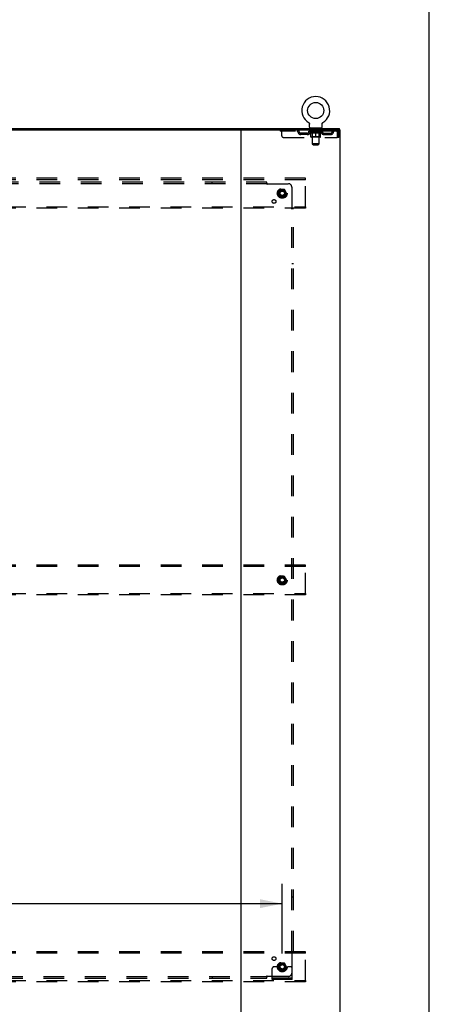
# Model space of a CAD drawing. Header units: inches. Extents: x 0 to 283, y 0 to 183.
# Tile 81 of 81: x 252 to 283, y 62 to 136. Entities that reach past the tile are written whole.
import ezdxf

# ---------------------------------------------------------------- set-up
doc = ezdxf.new("R2010")
doc.units = ezdxf.units.IN
doc.header["$LTSCALE"] = 15.583333
doc.header["$MEASUREMENT"] = 0
doc.linetypes.add('DOT', pattern=[0.2, 0.1, -0.1])
doc.linetypes.add('HIDDEN', pattern=[0.2, 0.1, -0.1])
doc.layers.get('0').update_dxf_attribs({"linetype": 'CONTINUOUS'})
for name, color, linetype in [('DEFAULT_2', 8, 'HIDDEN'), ('DIMENSIONS', 7, 'CONTINUOUS'), ('SUBPANEL', 7, 'CONTINUOUS')]:
    doc.layers.add(name, color=color, linetype=linetype)
doc.styles.get("Standard").update_dxf_attribs({"font": 'arial.ttf'})
doc.dimstyles.new('DIMSTYLE_1', dxfattribs={"dimtxt": 1.25, "dimasz": 1.666667, "dimexe": 0.09, "dimexo": 0.07, "dimgap": 0.0375, "dimtad": 0, "dimtih": 1, "dimtoh": 1, "dimzin": 4, "dimdsep": 46, "dimtxsty": 'Standard', "dimblk": '_FILLED', "dimblk1": '_FILLED', "dimblk2": '_FILLED', "dimcen": 0.09, "dimadec": 3, "dimazin": 1, "dimtfac": 1, "dimtdec": 3, "dimtofl": 0, "dimtmove": 0, "dimatfit": 3, "dimldrblk": '_FILLED', "dimfxl": 0, "dimtolj": 1, "dimtzin": 4, "dimarcsym": 0})

# ---------------------------------------------------------------- blocks, each defined once
blk = doc.blocks.new('_FILLED')
at = {"color": 0, "linetype": 'ByBlock'}
blk.add_solid([(0, 0), (-1, 0.2), (-1, -0.2)], dxfattribs=at)
blk = doc.blocks.new('*D5')
at = {"layer": 'DIMENSIONS', "color": 2, "linetype": 'Continuous'}
for p, q in [((203.255, 65.633), (203.255, 70.887)), ((272.255, 65.633), (272.255, 70.887)), ((203.255, 69.387), (229.875, 69.387)), ((272.255, 69.387), (235.493, 69.387))]:
    blk.add_line(p, q, dxfattribs=at)
at = {"layer": 'DIMENSIONS', "color": 2, "linetype": 'Continuous', "xscale": 1.6666666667, "yscale": 1.6666666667, "zscale": 1.6666666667, "rotation": 180}
blk.add_blockref('_FILLED', (203.255, 69.387), dxfattribs=at)
at = {"layer": 'DIMENSIONS', "color": 2, "linetype": 'Continuous', "xscale": 1.6666666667, "yscale": 1.6666666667, "zscale": 1.6666666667}
blk.add_blockref('_FILLED', (272.255, 69.387), dxfattribs=at)
at = {"layer": 'DIMENSIONS', "color": 2, "linetype": 'Continuous', "insert": (232.684, 70.012), "char_height": 1.25, "width": 4.36803, "attachment_point": 2, "line_spacing_factor": 0.9}
blk.add_mtext('69.00', dxfattribs=at)

msp = doc.modelspace()

# ---------------------------------------------------------------- linework, layer by layer
at = {"color": 7, "linetype": 'Continuous'}
for p, q in [((283.333, 0), (283.333, 183.333)), ((206.34, 127.652), (269.17, 127.652)), ((274.239, 128.203), (274.239, 128.203)), ((274.239, 128.203), (274.242, 128.201)), ((274.242, 128.201), (274.245, 128.199)), ((274.245, 128.199), (274.247, 128.198)), ((274.247, 128.198), (274.25, 128.196)), ((274.25, 128.196), (274.254, 128.193)), ((274.253, 128.193), (274.257, 128.19)), ((274.257, 128.19), (274.26, 128.187)), ((274.26, 128.188), (274.263, 128.184)), ((274.263, 128.185), (274.266, 128.181)), ((274.266, 128.181), (274.269, 128.178)), ((274.269, 128.178), (274.272, 128.175)), ((274.272, 128.175), (274.275, 128.172)), ((274.275, 128.172), (274.277, 128.168)), ((274.277, 128.168), (274.28, 128.164)), ((274.28, 128.164), (274.282, 128.161)), ((274.282, 128.161), (274.284, 128.157)), ((274.284, 128.157), (274.286, 128.153)), ((274.286, 128.153), (274.288, 128.149)), ((274.288, 128.149), (274.29, 128.145)), ((274.29, 128.145), (274.292, 128.141)), ((274.292, 128.141), (274.293, 128.137)), ((274.293, 128.137), (274.295, 128.133)), ((274.3, 128.103), (274.301, 128.099)), ((274.301, 128.099), (274.301, 128.095)), ((274.301, 127.846), (274.301, 128.095)), ((275.213, 127.786), (274.338, 127.786)), ((274.338, 127.786), (274.338, 127.756)), ((275.213, 127.786), (275.213, 127.756)), ((275.251, 127.846), (275.251, 128.095)), ((275.255, 128.129), (275.256, 128.133)), ((275.256, 128.133), (275.258, 128.137)), ((275.258, 128.137), (275.259, 128.141)), ((275.259, 128.141), (275.261, 128.145)), ((275.261, 128.145), (275.263, 128.149)), ((275.263, 128.149), (275.265, 128.153)), ((275.265, 128.153), (275.267, 128.157)), ((275.267, 128.157), (275.269, 128.161)), ((275.269, 128.161), (275.271, 128.164)), ((275.271, 128.164), (275.274, 128.168)), ((275.274, 128.168), (275.276, 128.172)), ((275.276, 128.172), (275.279, 128.175)), ((275.279, 128.175), (275.282, 128.178)), ((275.282, 128.178), (275.285, 128.181)), ((275.285, 128.181), (275.288, 128.185)), ((275.288, 128.184), (275.291, 128.188)), ((275.291, 128.187), (275.294, 128.19)), ((275.294, 128.19), (275.298, 128.193)), ((275.298, 128.193), (275.301, 128.196)), ((275.301, 128.196), (275.305, 128.198)), ((275.305, 128.198), (275.306, 128.199)), ((275.305, 128.198), (275.306, 128.199)), ((275.306, 128.199), (275.309, 128.201)), ((275.309, 128.201), (275.312, 128.203)), ((275.312, 128.203), (275.312, 128.203)), ((276.573, 127.652), (276.54, 127.652)), ((276.578, 127.652), (276.578, 127.756))]:
    msp.add_line(p, q, dxfattribs=at)
at = {"color": 3, "linetype": 'Continuous'}
for p, q in [((198.932, 127.756), (276.578, 127.756)), ((269.13, 127.612), (269.13, 59.9)), ((269.17, 127.652), (276.54, 127.652)), ((276.573, 127.652), (276.63, 127.652)), ((276.63, 59.86), (276.63, 127.652))]:
    msp.add_line(p, q, dxfattribs=at)
at = {"color": 7, "linetype": 'Continuous'}
for points in [[(274.295, 128.133), (274.296, 128.129), (274.297, 128.125), (274.298, 128.121), (274.299, 128.116), (274.299, 128.112), (274.3, 128.108), (274.3, 128.103), (274.301, 128.099)], [(275.251, 128.095), (275.251, 128.099), (275.251, 128.103), (275.251, 128.108), (275.252, 128.112), (275.252, 128.116), (275.253, 128.121), (275.254, 128.125), (275.255, 128.129)], [(275.251, 128.099), (275.251, 128.103), (275.251, 128.108), (275.252, 128.112), (275.252, 128.116)]]:
    msp.add_lwpolyline(points, dxfattribs=at)
msp.add_circle((274.776, 129.11), 0.609, dxfattribs=at)
for centre, radius, start, end in [((274.776, 129.11), 1.054, 300.39933, 239.60067), ((269.09, 127.612), 0.04, 0, 90), ((274.361, 127.846), 0.06, 180, 270), ((275.191, 127.846), 0.06, 270, 360)]:
    msp.add_arc(centre, radius, start, end, dxfattribs=at)
at = {"color": 3, "linetype": 'Continuous'}
msp.add_arc((269.17, 127.612), 0.04, 90, 180, dxfattribs=at)
at = {"layer": 'DEFAULT_2', "color": 8, "linetype": 'HIDDEN'}
for p, q in [((272.088, 127.652), (272.088, 127.548)), ((276.359, 127.548), (272.088, 127.548)), ((272.213, 127.215), (272.213, 127.652)), ((273.188, 127.652), (273.188, 127.548)), ((274.245, 128.199), (274.247, 128.198)), ((274.269, 127.511), (274.269, 127.548)), ((274.277, 127.543), (274.277, 127.548)), ((274.284, 127.54), (274.284, 127.543)), ((274.284, 127.54), (275.267, 127.54)), ((274.291, 127.54), (274.291, 127.543)), ((274.292, 127.54), (274.292, 127.543)), ((274.3, 127.543), (274.3, 127.548)), ((274.313, 127.54), (274.313, 127.543)), ((274.314, 127.54), (274.314, 127.543)), ((274.337, 127.543), (274.337, 127.548)), ((274.338, 127.548), (274.338, 127.652)), ((274.349, 127.54), (274.349, 127.543)), ((274.351, 127.54), (274.351, 127.543)), ((274.514, 127.543), (274.353, 127.543)), ((274.388, 127.543), (274.388, 127.548)), ((274.389, 127.54), (274.389, 127.543)), ((274.39, 127.54), (274.39, 127.543)), ((274.392, 127.54), (274.392, 127.543)), ((274.398, 127.54), (274.398, 127.543)), ((274.398, 127.54), (274.398, 127.543)), ((274.4, 127.54), (274.4, 127.543)), ((274.403, 127.54), (274.403, 127.544)), ((274.407, 127.54), (274.407, 127.543)), ((274.418, 127.54), (274.418, 127.543)), ((274.431, 127.786), (274.431, 127.756)), ((274.432, 127.54), (274.432, 127.543)), ((274.433, 127.54), (274.433, 127.545)), ((274.449, 127.54), (274.449, 127.543)), ((274.45, 127.543), (274.45, 127.548)), ((274.458, 127.54), (274.458, 127.543)), ((274.461, 127.54), (274.461, 127.543)), ((274.466, 127.696), (274.466, 127.776)), ((274.469, 127.54), (274.469, 127.543)), ((274.535, 127.686), (274.476, 127.686)), ((274.478, 127.54), (274.478, 127.546)), ((274.49, 127.54), (274.49, 127.543)), ((274.493, 127.54), (274.493, 127.543)), ((274.514, 127.54), (274.514, 127.543)), ((274.568, 127.543), (274.518, 127.543)), ((274.523, 127.543), (274.523, 127.548)), ((274.527, 126.596), (274.527, 127.676)), ((274.528, 127.54), (274.528, 127.543)), ((274.532, 127.54), (274.532, 127.543)), ((274.536, 127.54), (274.536, 127.547)), ((274.54, 127.54), (274.54, 127.543)), ((274.549, 127.54), (274.549, 127.543)), ((274.568, 127.54), (274.568, 127.543)), ((274.628, 127.543), (274.58, 127.543)), ((274.597, 127.54), (274.597, 127.543)), ((274.602, 127.543), (274.602, 127.548)), ((274.605, 127.54), (274.605, 127.543)), ((274.607, 127.54), (274.607, 127.548)), ((274.609, 127.54), (274.609, 127.543)), ((274.615, 127.54), (274.615, 127.543)), ((274.628, 127.54), (274.628, 127.543)), ((274.692, 127.543), (274.648, 127.543)), ((274.659, 127.54), (274.659, 127.543)), ((274.684, 127.543), (274.746, 127.546)), ((274.688, 127.543), (274.688, 127.548)), ((274.688, 127.543), (274.688, 127.548)), ((274.688, 127.548), (274.688, 127.548)), ((274.688, 127.54), (274.688, 127.543)), ((274.691, 127.54), (274.691, 127.543)), ((274.692, 127.54), (274.692, 127.543)), ((274.692, 127.54), (274.692, 127.543)), ((274.72, 127.543), (274.772, 127.543)), ((274.725, 127.54), (274.725, 127.543)), ((274.729, 127.543), (274.729, 127.545)), ((274.746, 127.543), (274.746, 127.546)), ((274.759, 127.54), (274.759, 127.543)), ((274.774, 127.543), (274.773, 127.543)), ((274.773, 127.54), (274.773, 127.543)), ((274.774, 127.54), (274.774, 127.543)), ((274.776, 127.548), (274.867, 127.543)), ((274.776, 127.543), (274.776, 127.548)), ((274.778, 127.54), (274.778, 127.543)), ((274.778, 127.54), (274.778, 127.543)), ((274.778, 127.543), (274.778, 127.543)), ((274.792, 127.543), (274.831, 127.543)), ((274.792, 127.54), (274.792, 127.543)), ((274.826, 127.54), (274.826, 127.543)), ((274.859, 127.543), (274.903, 127.543)), ((274.859, 127.54), (274.859, 127.543)), ((274.859, 127.54), (274.859, 127.543)), ((274.86, 127.54), (274.86, 127.543)), ((274.863, 127.548), (274.864, 127.548)), ((274.863, 127.543), (274.863, 127.548)), ((274.863, 127.54), (274.863, 127.543)), ((274.864, 127.543), (274.864, 127.548)), ((274.892, 127.54), (274.892, 127.543)), ((274.924, 127.543), (274.971, 127.543)), ((274.924, 127.54), (274.924, 127.543)), ((274.936, 127.54), (274.936, 127.543)), ((274.942, 127.54), (274.942, 127.543)), ((274.944, 127.54), (274.944, 127.548)), ((274.946, 127.54), (274.946, 127.543)), ((274.949, 127.543), (274.949, 127.548)), ((274.955, 127.54), (274.955, 127.543)), ((274.983, 127.543), (275.033, 127.543)), ((274.983, 127.54), (274.983, 127.543)), ((275.003, 127.54), (275.003, 127.543)), ((275.011, 127.54), (275.011, 127.543)), ((275.015, 127.54), (275.015, 127.547)), ((275.076, 127.686), (275.017, 127.686)), ((275.02, 127.54), (275.02, 127.543)), ((275.023, 127.54), (275.023, 127.543)), ((275.025, 126.596), (275.025, 127.676)), ((275.029, 127.543), (275.029, 127.548)), ((275.037, 127.543), (275.198, 127.543)), ((275.037, 127.54), (275.037, 127.543)), ((275.059, 127.54), (275.059, 127.543)), ((275.061, 127.54), (275.061, 127.543)), ((275.074, 127.54), (275.074, 127.546)), ((275.083, 127.54), (275.083, 127.543)), ((275.086, 127.696), (275.086, 127.776)), ((275.09, 127.54), (275.09, 127.543)), ((275.093, 127.54), (275.093, 127.543)), ((275.101, 127.543), (275.101, 127.548)), ((275.102, 127.54), (275.102, 127.543)), ((275.118, 127.54), (275.118, 127.545)), ((275.119, 127.54), (275.119, 127.543)), ((275.121, 127.786), (275.121, 127.756)), ((275.133, 127.54), (275.133, 127.543)), ((275.145, 127.54), (275.145, 127.543)), ((275.148, 127.54), (275.148, 127.544)), ((275.151, 127.54), (275.151, 127.543)), ((275.154, 127.54), (275.154, 127.543)), ((275.154, 127.54), (275.154, 127.543)), ((275.159, 127.54), (275.159, 127.543)), ((275.162, 127.54), (275.162, 127.543)), ((275.162, 127.54), (275.162, 127.543)), ((275.163, 127.543), (275.163, 127.548)), ((275.2, 127.54), (275.2, 127.543)), ((275.202, 127.54), (275.202, 127.543)), ((275.213, 127.548), (275.213, 127.652)), ((275.214, 127.543), (275.214, 127.548)), ((275.237, 127.54), (275.237, 127.543)), ((275.238, 127.54), (275.238, 127.543)), ((275.251, 127.543), (275.251, 127.548)), ((275.259, 127.54), (275.259, 127.543)), ((275.26, 127.54), (275.26, 127.543)), ((275.267, 127.54), (275.267, 127.543)), ((275.274, 127.543), (275.274, 127.548)), ((275.282, 127.511), (275.282, 127.548)), ((275.312, 128.203), (275.312, 128.203)), ((276.359, 127.652), (276.359, 127.548)), ((272.338, 127.09), (276.392, 127.09)), ((274.144, 127.401), (273.661, 127.401)), ((273.661, 127.297), (273.661, 127.401)), ((274.144, 127.297), (273.661, 127.297)), ((273.911, 127.297), (273.911, 127.401)), ((275.282, 127.511), (274.269, 127.511)), ((274.397, 127.422), (274.269, 127.511)), ((274.397, 127.422), (274.405, 127.422)), ((274.405, 127.132), (274.405, 127.456)), ((275.116, 127.102), (274.435, 127.102)), ((274.526, 127.134), (274.494, 127.102)), ((274.519, 127.422), (274.663, 127.422)), ((274.526, 127.134), (274.526, 127.508)), ((275.026, 127.134), (274.526, 127.134)), ((274.776, 127.102), (274.776, 127.457)), ((274.889, 127.422), (275.032, 127.422)), ((275.026, 127.134), (275.026, 127.508)), ((275.026, 127.134), (275.057, 127.102)), ((275.146, 127.132), (275.146, 127.456)), ((275.146, 127.422), (275.154, 127.422)), ((275.154, 127.422), (275.282, 127.511)), ((275.407, 127.401), (275.89, 127.401)), ((275.407, 127.297), (275.89, 127.297)), ((275.64, 127.297), (275.64, 127.401)), ((275.89, 127.297), (275.89, 127.401)), ((276.387, 127.499), (276.392, 127.485)), ((276.392, 127.485), (276.392, 127.09)), ((276.526, 127.485), (276.422, 127.485)), ((276.422, 127.09), (276.422, 127.485)), ((276.526, 127.09), (276.422, 127.09)), ((276.526, 127.09), (276.526, 127.485)), ((275.025, 126.596), (274.527, 126.596)), ((274.587, 126.536), (274.527, 126.596)), ((274.587, 126.536), (274.965, 126.536)), ((274.965, 126.536), (275.025, 126.596)), ((274.005, 124.006), (201.505, 124.006)), ((274.005, 123.902), (201.505, 123.902)), ((274.005, 123.902), (274.005, 124.006)), ((274.005, 121.86), (274.005, 123.902)), ((272.092, 123.154), (271.937, 122.886)), ((272.409, 123.159), (272.1, 123.159)), ((272.572, 122.886), (272.418, 123.154)), ((271.937, 122.876), (272.092, 122.609)), ((272.409, 122.604), (272.1, 122.604)), ((272.418, 122.609), (272.572, 122.876)), ((201.505, 121.86), (274.005, 121.86)), ((274.005, 121.756), (201.505, 121.756)), ((274.005, 121.86), (274.005, 121.756)), ((274.005, 94.881), (201.505, 94.881)), ((274.005, 94.777), (201.505, 94.777)), ((274.005, 94.777), (274.005, 94.881)), ((274.005, 92.735), (274.005, 94.777)), ((272.092, 94.029), (271.937, 93.761)), ((271.937, 93.751), (272.092, 93.484)), ((272.409, 94.034), (272.1, 94.034)), ((272.409, 93.479), (272.1, 93.479)), ((272.572, 93.761), (272.418, 94.029)), ((272.418, 93.484), (272.572, 93.751)), ((201.505, 92.735), (274.005, 92.735)), ((274.005, 92.735), (274.005, 92.631)), ((274.005, 92.631), (201.505, 92.631)), ((274.005, 65.756), (201.505, 65.756)), ((274.005, 65.652), (201.505, 65.652)), ((274.005, 65.652), (274.005, 65.756)), ((274.005, 63.61), (274.005, 65.652)), ((271.505, 63.684), (271.505, 64.506)), ((271.719, 64.631), (271.63, 64.631)), ((271.84, 64.631), (271.719, 64.631)), ((272.08, 64.631), (271.84, 64.631)), ((272.092, 64.904), (271.937, 64.636)), ((271.937, 64.626), (272.092, 64.359)), ((272.409, 64.909), (272.1, 64.909)), ((272.572, 64.636), (272.418, 64.904)), ((272.418, 64.359), (272.572, 64.626)), ((272.43, 64.631), (272.669, 64.631)), ((272.79, 64.631), (272.669, 64.631)), ((272.88, 64.631), (272.79, 64.631)), ((273.005, 63.684), (273.005, 64.506)), ((273.005, 63.788), (271.505, 63.788)), ((271.752, 63.684), (271.752, 63.788)), ((272.008, 63.684), (272.008, 63.788)), ((272.409, 64.354), (272.1, 64.354)), ((272.502, 63.684), (272.502, 63.788)), ((272.758, 63.684), (272.758, 63.788)), ((201.505, 63.61), (274.005, 63.61)), ((274.005, 63.506), (201.505, 63.506)), ((273.005, 63.684), (271.505, 63.684)), ((274.005, 63.61), (274.005, 63.506))]:
    msp.add_line(p, q, dxfattribs=at)
for points in [[(276.363, 127.648), (276.361, 127.651), (276.359, 127.652)], [(276.373, 127.535), (276.37, 127.539), (276.368, 127.542), (276.366, 127.545), (276.363, 127.547), (276.361, 127.548), (276.359, 127.548)], [(276.363, 127.648), (276.366, 127.643), (276.368, 127.636), (276.37, 127.627), (276.373, 127.616), (276.375, 127.603), (276.377, 127.589), (276.38, 127.574), (276.382, 127.558), (276.385, 127.54), (276.387, 127.522), (276.389, 127.504), (276.392, 127.485)], [(276.373, 127.535), (276.375, 127.53), (276.377, 127.525), (276.38, 127.519), (276.382, 127.513), (276.385, 127.506), (276.387, 127.499)], [(274.525, 127.422), (274.505, 127.425), (274.485, 127.43), (274.466, 127.435), (274.446, 127.441), (274.426, 127.449), (274.405, 127.456)], [(274.405, 127.456), (274.425, 127.448), (274.444, 127.441), (274.463, 127.435), (274.482, 127.43), (274.5, 127.425), (274.519, 127.422)], [(274.776, 127.457), (274.755, 127.449), (274.734, 127.442), (274.714, 127.435), (274.694, 127.43), (274.675, 127.425), (274.655, 127.422)], [(274.663, 127.422), (274.681, 127.425), (274.7, 127.43), (274.719, 127.435), (274.737, 127.441), (274.756, 127.448), (274.776, 127.455)], [(274.896, 127.422), (274.876, 127.425), (274.857, 127.43), (274.837, 127.435), (274.817, 127.442), (274.796, 127.449), (274.776, 127.457)], [(274.776, 127.455), (274.795, 127.448), (274.814, 127.441), (274.833, 127.435), (274.852, 127.43), (274.87, 127.425), (274.889, 127.422)], [(275.146, 127.456), (275.125, 127.448), (275.105, 127.441), (275.085, 127.435), (275.065, 127.43), (275.046, 127.425), (275.026, 127.422)], [(275.032, 127.422), (275.051, 127.426), (275.07, 127.43), (275.089, 127.435), (275.108, 127.441), (275.127, 127.448), (275.146, 127.456)]]:
    msp.add_lwpolyline(points, dxfattribs=at)
for centre, radius in [((272.255, 122.881), 0.372), ((272.255, 122.881), 0.356), ((272.255, 122.881), 0.312), ((272.255, 122.881), 0.204), ((272.255, 122.881), 0.188), ((272.255, 122.881), 0.183), ((272.255, 122.881), 0.165), ((272.255, 93.756), 0.372), ((272.255, 93.756), 0.356), ((272.255, 93.756), 0.312), ((272.255, 93.756), 0.204), ((272.255, 93.756), 0.188), ((272.255, 93.756), 0.183), ((272.255, 93.756), 0.165), ((272.255, 64.631), 0.372), ((272.255, 64.631), 0.356), ((272.255, 64.631), 0.312), ((272.255, 64.631), 0.204), ((272.255, 64.631), 0.188), ((272.255, 64.631), 0.183), ((272.255, 64.631), 0.165)]:
    msp.add_circle(centre, radius, dxfattribs=at)
at = {"layer": 'DEFAULT_2', "color": 8, "linetype": 'DOT'}
for centre in [(272.255, 122.881), (272.255, 93.756), (272.255, 64.631)]:
    msp.add_circle(centre, 0.17, dxfattribs=at)
at = {"layer": 'DEFAULT_2', "color": 8, "linetype": 'HIDDEN'}
for centre, radius, start, end in [((273.372, 127.485), 0.167, 8.07163, 90), ((273.372, 127.486), 0.0625, 7.98631, 90), ((274.433, 127.485), 0.167, 90, 171.92837), ((274.433, 127.486), 0.0625, 90, 172.01369), ((274.456, 127.776), 0.01, 0, 90), ((274.476, 127.696), 0.01, 180, 270), ((274.494, 127.508), 0.0318, 0, 90), ((274.517, 127.676), 0.01, 0, 90), ((275.035, 127.676), 0.01, 90, 180), ((275.057, 127.508), 0.0318, 90, 180), ((275.076, 127.696), 0.01, 270, 360), ((275.096, 127.776), 0.01, 90, 180), ((275.118, 127.485), 0.167, 8.07163, 90), ((275.119, 127.486), 0.0625, 7.98631, 90), ((276.179, 127.485), 0.167, 90, 171.92837), ((276.179, 127.486), 0.0625, 90, 172.01369), ((276.359, 127.485), 0.167, 0, 90), ((276.359, 127.485), 0.063, 0, 90), ((272.338, 127.215), 0.125, 180, 270), ((273.661, 127.526), 0.229, 187.98631, 270), ((273.661, 127.526), 0.125, 188.07163, 270), ((274.144, 127.526), 0.125, 270, 351.92837), ((274.144, 127.526), 0.229, 270, 352.01369), ((274.435, 127.132), 0.0296, 180, 270), ((275.116, 127.132), 0.0296, 270, 360), ((275.407, 127.526), 0.229, 187.98631, 270), ((275.407, 127.526), 0.125, 188.07163, 270), ((275.89, 127.526), 0.125, 270, 351.92837), ((275.89, 127.526), 0.229, 270, 352.01369), ((272.1, 123.149), 0.01, 90.01235, 149.98915), ((272.409, 123.149), 0.01, 30.01204, 89.98872), ((271.946, 122.881), 0.01, 150.01268, 209.98829), ((272.1, 122.614), 0.01, 210.01204, 269.98872), ((272.409, 122.614), 0.01, 270.01235, 329.98915), ((272.563, 122.881), 0.01, 330.01268, 29.98829), ((271.946, 93.756), 0.01, 150.01268, 209.98829), ((272.1, 94.024), 0.01, 90.01235, 149.98915), ((272.1, 93.489), 0.01, 210.01204, 269.98872), ((272.409, 94.024), 0.01, 30.01204, 89.98872), ((272.409, 93.489), 0.01, 270.01235, 329.98915), ((272.563, 93.756), 0.01, 330.01268, 29.98829), ((271.63, 64.506), 0.125, 90, 180), ((271.946, 64.631), 0.01, 150.01268, 209.98829), ((272.255, 64.631), 0.175, 180, 360), ((272.1, 64.899), 0.01, 90.01235, 149.98915), ((272.409, 64.899), 0.01, 30.01204, 89.98872), ((272.563, 64.631), 0.01, 330.01268, 29.98829), ((272.88, 64.506), 0.125, 0, 90), ((272.1, 64.364), 0.01, 210.01204, 269.98872), ((272.409, 64.364), 0.01, 270.01235, 329.98915)]:
    msp.add_arc(centre, radius, start, end, dxfattribs=at)
for centre, major_axis, ratio, start_param, end_param in [((274.776, 127.548), (0.506, 0.005), 0.05963, 2.96643, 3.140963), ((274.254, 127.539), (0.158, 0), 0.060556, 0.430652, 1.470503), ((274.776, 127.548), (0.506, 0), 0.060556, -3.141593, -2.96706), ((274.254, 127.533), (0.158, 0.002), 0.05963, 1.376596, 1.469874), ((274.776, 127.548), (0.506, 0.011), 0.05688, 2.791345, 2.965878), ((274.234, 127.539), (0.158, 0.002), 0.05963, 0.25549, 1.295341), ((274.289, 127.539), (0.158, -0.002), 0.05963, 0.605815, 1.645666), ((274.776, 127.548), (0.506, -0.005), 0.05963, -2.96643, -2.791898), ((274.289, 127.533), (0.158, 0), 0.060556, 1.551758, 1.645036), ((274.234, 127.533), (0.158, 0.003), 0.05688, 1.20151, 1.294789), ((274.29, 127.535), (0.131, 0.001), 0.05963, 1.065228, 1.614276), ((274.274, 127.535), (0.131, 0.003), 0.05688, 0.890143, 1.43919), ((274.32, 127.535), (0.131, 0), 0.060556, 1.240391, 1.789438), ((274.776, 127.548), (0.506, 0.015), 0.052395, 2.616403, 2.790936), ((274.231, 127.539), (0.158, 0.003), 0.05688, 0.080405, 1.120256), ((274.339, 127.539), (0.158, -0.003), 0.05688, 0.7809, 1.820751), ((274.776, 127.548), (0.506, -0.011), 0.05688, -2.791345, -2.616812), ((274.339, 127.533), (0.158, -0.002), 0.05963, 1.72692, 1.820198), ((274.231, 127.533), (0.158, 0.005), 0.052395, 1.026568, 1.119847), ((274.273, 127.535), (0.131, 0.004), 0.052395, 0.715201, 1.264248), ((274.365, 127.535), (0.131, -0.001), 0.05963, 1.415553, 1.9646), ((274.776, 127.548), (0.506, 0.02), 0.046319, 2.441654, 2.616187), ((274.402, 127.539), (0.158, -0.005), 0.052395, 0.955842, 1.995693), ((274.776, 127.548), (0.506, -0.015), 0.052395, -2.616403, -2.44187), ((274.245, 127.539), (0.158, 0.005), 0.052395, -0.094537, 0.945314), ((274.402, 127.533), (0.158, -0.003), 0.05688, 1.902006, 1.995284), ((274.245, 127.533), (0.158, 0.006), 0.046319, 0.851819, 0.945098), ((274.288, 127.535), (0.131, 0.005), 0.046319, 0.540452, 1.089499), ((274.422, 127.535), (0.131, -0.003), 0.05688, 1.590638, 2.139686), ((274.776, 127.548), (0.506, 0.024), 0.038841, 2.267123, 2.441656), ((274.477, 127.539), (0.158, -0.006), 0.046319, 1.130591, 2.170442), ((274.274, 127.539), (0.158, 0.006), 0.046319, -0.269286, 0.770565), ((274.776, 127.548), (0.506, -0.02), 0.046319, -2.441654, -2.267121), ((274.477, 127.533), (0.158, -0.005), 0.052395, 2.076947, 2.170226), ((274.274, 127.533), (0.158, 0.007), 0.038841, 0.677289, 0.770567), ((274.318, 127.535), (0.131, 0.006), 0.038841, 0.365921, 0.914969), ((274.489, 127.535), (0.131, -0.004), 0.052395, 1.76558, 2.314627), ((274.776, 127.548), (0.506, 0.027), 0.030195, 2.09281, 2.267343), ((274.561, 127.539), (0.158, -0.007), 0.038841, 1.305122, 2.344973), ((274.319, 127.539), (0.158, 0.007), 0.038841, -0.443817, 0.596034), ((274.776, 127.548), (0.506, -0.024), 0.038841, -2.267123, -2.092591), ((274.561, 127.533), (0.158, -0.006), 0.046319, 2.251696, 2.344975), ((274.319, 127.533), (0.158, 0.008), 0.030195, 0.502975, 0.596254), ((274.361, 127.535), (0.131, 0.007), 0.030195, 0.191608, 0.740655), ((274.565, 127.535), (0.131, -0.005), 0.046319, 1.940329, 2.489376), ((274.378, 127.539), (0.158, 0.008), 0.030195, -0.61813, 0.421721), ((274.776, 127.548), (0.506, 0.029), 0.020645, 1.918687, 2.09322), ((274.651, 127.539), (0.158, -0.008), 0.030195, 1.479435, 2.519286), ((274.776, 127.548), (0.506, -0.027), 0.030195, -2.09281, -1.918277), ((274.651, 127.533), (0.158, -0.007), 0.038841, 2.426227, 2.519505), ((274.378, 127.533), (0.158, 0.009), 0.020645, 0.328852, 0.422131), ((274.417, 127.535), (0.131, 0.007), 0.020645, 0.017485, 0.566532), ((274.648, 127.535), (0.131, -0.006), 0.038841, 2.11486, 2.663907), ((274.449, 127.539), (0.158, 0.009), 0.020645, -0.792253, 0.247598), ((274.776, 127.548), (0.506, 0.03), 0.010478, 1.744704, 1.919237), ((274.745, 127.539), (0.158, -0.009), 0.020645, 1.653558, 2.693409), ((274.776, 127.548), (0.506, -0.029), 0.020645, -1.918687, -1.744154), ((274.745, 127.533), (0.158, -0.008), 0.030195, 2.60054, 2.693819), ((274.449, 127.533), (0.158, 0.009), 0.010478, 0.154869, 0.248148), ((274.484, 127.535), (0.131, 0.008), 0.010478, 6.126688, 6.675735), ((274.735, 127.535), (0.131, -0.007), 0.030195, 2.289173, 2.83822), ((274.53, 127.539), (0.158, 0.009), 0.010478, -0.966236, -0.000846), ((274.84, 127.539), (0.158, -0.009), 0.010478, 1.827541, 2.867392), ((274.776, 127.548), (0.506, -0.03), 0.010478, -1.744704, -1.570171), ((274.84, 127.533), (0.158, -0.009), 0.020645, 2.774664, 2.867942), ((274.823, 127.535), (0.131, -0.007), 0.020645, 2.463296, 3.012344), ((274.711, 127.539), (0.158, 0.009), 0.010478, 0.274201, 1.314052), ((274.642, 127.535), (0.131, 0.008), 0.010478, -0.000298, 0.504314), ((274.618, 127.533), (0.158, 0.009), 0.010478, 0.192946, 0.399283), ((274.776, 127.548), (0.506, 0.03), 0.010478, -1.578586, -1.396888), ((274.933, 127.533), (0.158, -0.009), 0.010478, 2.948646, 3.041925), ((274.909, 127.535), (0.131, -0.008), 0.010478, 2.637279, 3.142076), ((274.806, 127.539), (0.158, 0.009), 0.020645, 0.448184, 1.488034), ((274.729, 127.535), (0.131, 0.007), 0.020645, 0.129249, 0.678296), ((274.711, 127.533), (0.158, 0.009), 0.020645, 0.273651, 0.366929), ((275.021, 127.539), (0.158, -0.009), 0.010478, -3.140747, -2.175357), ((274.776, 127.548), (0.506, 0.029), 0.020645, -1.397439, -1.222906), ((274.776, 127.548), (0.506, -0.03), 0.010478, 1.222355, 1.396888), ((274.9, 127.539), (0.158, 0.008), 0.030195, 0.622307, 1.662158), ((274.816, 127.535), (0.131, 0.007), 0.030195, 0.303372, 0.852419), ((275.067, 127.535), (0.131, -0.008), 0.010478, 2.749043, 3.29809), ((275.102, 127.539), (0.158, -0.009), 0.020645, 2.893995, 3.933846), ((274.806, 127.533), (0.158, 0.008), 0.030195, 0.447774, 0.541052), ((275.102, 127.533), (0.158, -0.009), 0.010478, 2.893445, 2.986723), ((274.776, 127.548), (0.506, 0.027), 0.030195, -1.223315, -1.048783), ((274.776, 127.548), (0.506, -0.029), 0.020645, 1.048373, 1.222906), ((274.99, 127.539), (0.158, 0.007), 0.038841, 0.79662, 1.836471), ((274.903, 127.535), (0.131, 0.006), 0.038841, 0.477686, 1.026733), ((275.134, 127.535), (0.131, -0.007), 0.020645, 2.57506, 3.124108), ((275.074, 127.539), (0.158, 0.006), 0.046319, 0.971151, 2.011002), ((275.173, 127.539), (0.158, -0.008), 0.030195, 2.719872, 3.759723), ((274.9, 127.533), (0.158, 0.007), 0.038841, 0.622087, 0.715366), ((275.173, 127.533), (0.158, -0.009), 0.020645, 2.719462, 2.812741), ((274.776, 127.548), (0.506, 0.024), 0.038841, -1.049002, -0.874469), ((274.776, 127.548), (0.506, -0.027), 0.030195, 0.87425, 1.048783), ((274.986, 127.535), (0.131, 0.005), 0.046319, 0.652216, 1.201263), ((275.149, 127.539), (0.158, 0.005), 0.052395, 1.1459, 2.185751), ((275.19, 127.535), (0.131, -0.007), 0.030195, 2.400937, 2.949985), ((275.232, 127.539), (0.158, -0.007), 0.038841, 2.545558, 3.585409), ((275.062, 127.535), (0.131, 0.004), 0.052395, 0.826965, 1.376012), ((274.99, 127.533), (0.158, 0.006), 0.046319, 0.796618, 0.889896), ((275.232, 127.533), (0.158, -0.008), 0.030195, 2.545339, 2.638617), ((275.212, 127.539), (0.158, 0.003), 0.05688, 1.320842, 2.360692), ((274.776, 127.548), (0.506, 0.02), 0.046319, -0.874471, -0.699939), ((274.776, 127.548), (0.506, -0.024), 0.038841, 0.699936, 0.874469), ((275.277, 127.539), (0.158, -0.006), 0.046319, 2.371028, 3.410879), ((275.233, 127.535), (0.131, -0.006), 0.038841, 2.226624, 2.775671), ((275.262, 127.539), (0.158, 0.002), 0.05963, 1.495927, 2.535778), ((275.13, 127.535), (0.131, 0.003), 0.05688, 1.001907, 1.550954), ((275.307, 127.539), (0.158, -0.005), 0.052395, 2.196279, 3.23613), ((275.074, 127.533), (0.158, 0.005), 0.052395, 0.971367, 1.064645), ((275.263, 127.535), (0.131, -0.005), 0.046319, 2.052093, 2.601141), ((275.298, 127.539), (0.158, 0), 0.060556, 1.671089, 2.71094), ((275.277, 127.533), (0.158, -0.007), 0.038841, 2.371026, 2.464304), ((275.32, 127.539), (0.158, -0.003), 0.05688, 2.021337, 3.061188), ((274.776, 127.548), (0.506, 0.015), 0.052395, -0.699723, -0.52519), ((274.776, 127.548), (0.506, -0.02), 0.046319, 0.525406, 0.699939), ((275.317, 127.539), (0.158, -0.002), 0.05963, 1.846251, 2.886102), ((275.186, 127.535), (0.131, 0.001), 0.05963, 1.176993, 1.72604), ((275.278, 127.535), (0.131, -0.004), 0.052395, 1.877344, 2.426392), ((275.231, 127.535), (0.131, 0), 0.060556, 1.352155, 1.901202), ((275.277, 127.535), (0.131, -0.003), 0.05688, 1.702402, 2.25145), ((275.261, 127.535), (0.131, -0.001), 0.05963, 1.527317, 2.076364), ((275.149, 127.533), (0.158, 0.003), 0.05688, 1.146309, 1.239587), ((275.307, 127.533), (0.158, -0.006), 0.046319, 2.196495, 2.289773), ((274.776, 127.548), (0.506, 0.011), 0.05688, -0.524781, -0.350248), ((274.776, 127.548), (0.506, -0.015), 0.052395, 0.350657, 0.52519), ((275.212, 127.533), (0.158, 0.002), 0.05963, 1.321394, 1.414673), ((275.32, 127.533), (0.158, -0.005), 0.052395, 2.021746, 2.115024), ((274.776, 127.548), (0.506, 0.005), 0.05963, -0.349695, -0.175162), ((274.776, 127.548), (0.506, -0.011), 0.05688, 0.175715, 0.350248), ((275.262, 127.533), (0.158, 0), 0.060556, 1.496556, 1.589835), ((275.317, 127.533), (0.158, -0.003), 0.05688, 1.846804, 1.940083), ((275.298, 127.533), (0.158, -0.002), 0.05963, 1.671719, 1.764997), ((274.776, 127.548), (0.506, 0), 0.060556, -0.174533, 0), ((274.776, 127.548), (0.506, -0.005), 0.05963, 0.000629, 0.175162)]:
    msp.add_ellipse(centre, major_axis=major_axis, ratio=ratio, start_param=start_param, end_param=end_param, dxfattribs=at)
at = {"layer": 'SUBPANEL', "color": 8, "linetype": 'HIDDEN'}
for p, q in [((271.098, 123.725), (204.411, 123.725)), ((271.098, 123.6), (204.411, 123.6)), ((266.973, 123.6), (266.973, 123.725)), ((271.098, 123.559), (271.098, 123.725)), ((271.134, 123.6), (272.723, 123.6)), ((272.973, 123.35), (272.973, 121.76)), ((272.932, 121.725), (273.098, 121.725)), ((272.973, 65.788), (272.973, 121.725)), ((272.992, 121.742), (272.985, 121.749)), ((273.098, 65.788), (273.098, 121.725)), ((272.973, 117.6), (273.098, 117.6)), ((272.973, 69.913), (273.098, 69.913)), ((272.932, 65.788), (273.098, 65.788)), ((272.973, 65.752), (272.973, 64.163)), ((204.411, 63.913), (271.098, 63.913)), ((204.411, 63.788), (271.098, 63.788)), ((266.973, 63.913), (266.973, 63.788)), ((271.098, 63.788), (271.098, 63.953)), ((271.115, 63.894), (271.123, 63.901)), ((272.723, 63.913), (271.134, 63.913))]:
    msp.add_line(p, q, dxfattribs=at)
for points in [[(271.098, 123.639), (271.1, 123.636), (271.102, 123.634), (271.104, 123.632), (271.105, 123.629), (271.107, 123.627), (271.109, 123.626), (271.11, 123.624), (271.112, 123.622), (271.114, 123.62), (271.115, 123.619), (271.121, 123.614)], [(271.098, 123.559), (271.1, 123.56), (271.102, 123.561), (271.104, 123.561), (271.105, 123.562), (271.107, 123.563), (271.108, 123.565), (271.11, 123.566), (271.111, 123.568), (271.113, 123.569), (271.114, 123.571), (271.115, 123.573), (271.117, 123.574), (271.118, 123.576), (271.119, 123.579), (271.121, 123.581), (271.124, 123.585)], [(271.121, 123.614), (271.123, 123.612), (271.125, 123.61), (271.127, 123.608), (271.129, 123.605), (271.13, 123.604), (271.132, 123.602), (271.134, 123.6)], [(271.124, 123.585), (271.125, 123.588), (271.126, 123.59), (271.128, 123.592), (271.129, 123.594), (271.131, 123.596), (271.132, 123.598), (271.134, 123.6)], [(272.932, 121.725), (272.933, 121.727), (272.934, 121.729), (272.935, 121.73), (272.936, 121.732), (272.937, 121.733), (272.938, 121.735), (272.939, 121.736), (272.941, 121.738), (272.942, 121.739), (272.944, 121.741), (272.946, 121.742), (272.948, 121.743), (272.95, 121.745), (272.952, 121.746), (272.954, 121.747)], [(272.954, 121.747), (272.959, 121.75), (272.961, 121.752), (272.963, 121.753), (272.966, 121.755), (272.968, 121.756), (272.97, 121.758), (272.972, 121.759), (272.973, 121.76)], [(272.985, 121.749), (272.983, 121.751), (272.981, 121.753), (272.979, 121.755), (272.977, 121.757), (272.975, 121.759), (272.973, 121.76)], [(273.012, 121.725), (273.009, 121.727), (273.007, 121.729), (273.005, 121.73), (273.003, 121.732), (273.001, 121.734), (272.999, 121.735), (272.997, 121.737), (272.995, 121.739), (272.994, 121.74), (272.992, 121.742)], [(272.932, 65.788), (272.933, 65.786), (272.934, 65.784), (272.935, 65.782), (272.936, 65.781), (272.937, 65.779), (272.938, 65.778), (272.939, 65.776), (272.941, 65.775), (272.942, 65.773), (272.944, 65.772), (272.946, 65.77), (272.948, 65.769), (272.95, 65.768), (272.952, 65.766), (272.954, 65.765), (272.959, 65.762)], [(272.959, 65.762), (272.961, 65.761), (272.963, 65.759), (272.966, 65.758), (272.968, 65.757), (272.97, 65.755), (272.972, 65.754), (272.973, 65.752)], [(272.987, 65.765), (272.985, 65.763), (272.983, 65.761), (272.981, 65.759), (272.979, 65.757), (272.977, 65.755), (272.975, 65.754), (272.973, 65.752)], [(273.012, 65.788), (273.009, 65.786), (273.007, 65.784), (273.005, 65.782), (273.003, 65.781), (273.001, 65.779), (272.999, 65.777), (272.997, 65.775), (272.995, 65.774), (272.994, 65.772), (272.992, 65.771), (272.987, 65.765)], [(271.098, 63.953), (271.1, 63.953), (271.102, 63.952), (271.104, 63.951), (271.105, 63.95), (271.107, 63.949), (271.108, 63.948), (271.11, 63.947), (271.111, 63.945), (271.113, 63.943), (271.114, 63.942), (271.115, 63.94), (271.117, 63.938), (271.118, 63.936), (271.119, 63.934), (271.121, 63.932)], [(271.098, 63.874), (271.1, 63.876), (271.102, 63.879), (271.104, 63.881), (271.105, 63.883), (271.107, 63.885), (271.109, 63.887), (271.11, 63.889), (271.112, 63.891), (271.114, 63.892), (271.115, 63.894)], [(271.121, 63.932), (271.124, 63.927), (271.125, 63.925), (271.126, 63.923), (271.128, 63.92), (271.129, 63.918), (271.131, 63.916), (271.132, 63.914), (271.134, 63.913)], [(271.123, 63.901), (271.125, 63.903), (271.127, 63.905), (271.129, 63.907), (271.13, 63.909), (271.132, 63.911), (271.134, 63.913)]]:
    msp.add_lwpolyline(points, dxfattribs=at)
for centre, radius in [((272.255, 122.881), 0.25), ((271.636, 122.263), 0.141), ((272.255, 93.756), 0.25), ((271.636, 65.25), 0.141), ((272.255, 64.631), 0.25)]:
    msp.add_circle(centre, radius, dxfattribs=at)
for centre, start, end in [((272.723, 123.35), 0, 90), ((272.723, 64.163), 270, 360)]:
    msp.add_arc(centre, 0.25, start, end, dxfattribs=at)

# ---------------------------------------------------------------- dimensions: what is measured, and where the dimension line sits
at = {"layer": 'DIMENSIONS', "color": 2, "linetype": 'Continuous'}
dim = msp.add_linear_dim(base=(272.255, 69.387), p1=(203.255, 65.563), p2=(272.255, 65.563), dimstyle='DIMSTYLE_1', dxfattribs=at)
dim.commit()
dim.dimension.update_dxf_attribs({"geometry": '*D5', "text_midpoint": (232.675, 69.38), "dimtype": 160})

doc.saveas('drawing.dxf')
